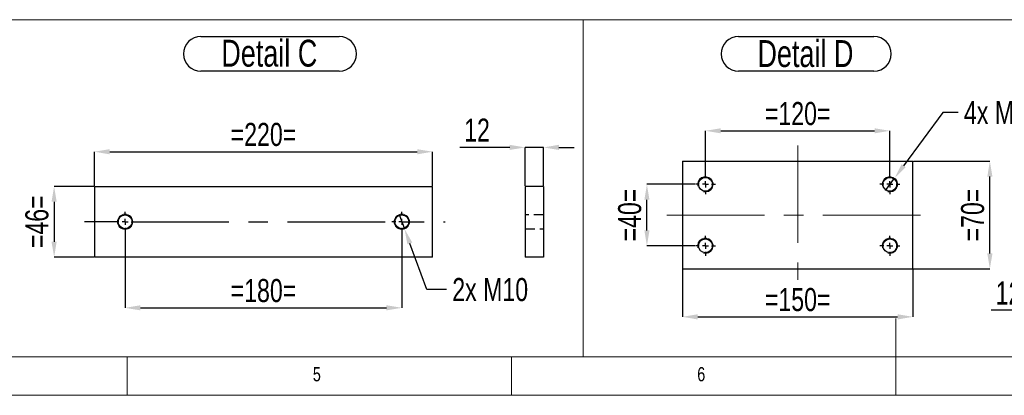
# Model space of a CAD drawing. Header units: millimetres. Extents: x 5 to 589, y 5 to 415.
# Tile 3 of 17: x 183 to 311, y 5 to 54. Entities that reach past the tile are written whole.
import ezdxf

# ---------------------------------------------------------------- set-up
doc = ezdxf.new("R2010")
doc.units = ezdxf.units.MM
doc.header["$PDSIZE"] = -1
doc.linetypes.add('CENTERX2', pattern=[20.32, 12.7, -2.54, 2.54, -2.54])
doc.linetypes.add('HIDDEN', pattern=[1.905, 1.27, -0.635])
for name, color, linetype in [('COTES', 1, 'Continuous'), ('NOTES', 6, 'Continuous'), ('TRAIT-FINS', 9, 'Continuous'), ('TRAIT-MIXTES', 3, 'CENTERX2'), ('TRAIT-TIRET', 2, 'HIDDEN')]:
    doc.layers.add(name, color=color, linetype=linetype)
doc.layers.add('TRAIT-FORT', color=4, linetype='Continuous', lineweight=25)
doc.styles.add('SLDTEXTSTYLE0', font='TXT', dxfattribs={"width": 0.75})
doc.dimstyles.new('SLDDIMSTYLE4', dxfattribs={"dimtxt": 3, "dimasz": 2, "dimexe": 0, "dimexo": 0.0625, "dimgap": 0.75, "dimtad": 0, "dimtih": 1, "dimtoh": 1, "dimdec": 0, "dimlfac": 5, "dimrnd": 1e-09, "dimzin": 12, "dimdsep": 46, "dimtxsty": 'SLDTEXTSTYLE0', "dimblk1": 'NONE', "dimsah": 1, "dimcen": 0, "dimadec": 0, "dimazin": 3, "dimtfac": 1, "dimtdec": 0, "dimtmove": 0, "dimatfit": 3, "dimldrblk": 'NONE', "dimfxl": 1, "dimfrac": 2, "dimtolj": 1, "dimtzin": 12, "dimarcsym": 0})
doc.dimstyles.new('SLDDIMSTYLE5', dxfattribs={"dimtxt": 3, "dimasz": 2, "dimexe": 0, "dimexo": 0.0625, "dimgap": 0.75, "dimtad": 1, "dimdec": 0, "dimlfac": 5, "dimrnd": 1e-09, "dimzin": 12, "dimdsep": 46, "dimtxsty": 'SLDTEXTSTYLE0', "dimsah": 1, "dimcen": 0.09, "dimadec": 0, "dimazin": 3, "dimtfac": 1, "dimtdec": 0, "dimtofl": 0, "dimtmove": 0, "dimatfit": 3, "dimfxl": 1, "dimfrac": 2, "dimtolj": 1, "dimtzin": 12, "dimarcsym": 0})
doc.dimstyles.new('SLDDIMSTYLE6', dxfattribs={"dimtxt": 3, "dimasz": 2, "dimexe": 0, "dimexo": 0.0625, "dimgap": 0.75, "dimtad": 1, "dimdec": 0, "dimlfac": 5, "dimrnd": 1e-09, "dimzin": 12, "dimdsep": 46, "dimtxsty": 'SLDTEXTSTYLE0', "dimsah": 1, "dimcen": 0.09, "dimadec": 0, "dimazin": 3, "dimtfac": 1, "dimtdec": 0, "dimtmove": 0, "dimatfit": 0, "dimfxl": 1, "dimfrac": 2, "dimtolj": 1, "dimtzin": 12, "dimarcsym": 0})

# ---------------------------------------------------------------- blocks, each defined once
blk = doc.blocks.new('_D_31')
at = {"layer": 'COTES', "color": 0, "lineweight": -2, "transparency": 16777216}
for p, q in [((232.4, 28.52), (233.09, 26.65)), ((235.98, 18.76), (233.78, 24.77)), ((238.55, 18.76), (235.98, 18.76))]:
    blk.add_line(p, q, dxfattribs=at)
at = {"layer": 'COTES', "color": 0, "transparency": 16777216}
blk.add_solid([(234.09, 24.88), (233.46, 24.65), (233.09, 26.65)], dxfattribs=at)
at = {"layer": 'Defpoints', "color": 0, "transparency": 16777216}
for p in [(232.4, 28.52), (233.09, 26.65)]:
    blk.add_point(p, dxfattribs=at)
at = {"layer": 'COTES', "color": 0, "transparency": 16777216, "insert": (239.3, 20.26), "char_height": 3, "attachment_point": 1, "style": 'SLDTEXTSTYLE0'}
blk.add_mtext('\\A1;2x M10', dxfattribs=at)
blk = doc.blocks.new('_NONE')
blk = doc.blocks.new('_D_32')
at = {"layer": 'COTES', "color": 0, "lineweight": -2, "transparency": 16777216}
for p, q in [((192.74, 32.25), (192.74, 36.69)), ((194.74, 36.69), (234.74, 36.69)), ((236.74, 32.25), (236.74, 36.69))]:
    blk.add_line(p, q, dxfattribs=at)
at = {"layer": 'COTES', "color": 0, "transparency": 16777216}
for points in [[(194.74, 37.02), (194.74, 36.35), (192.74, 36.69)], [(234.74, 37.02), (234.74, 36.35), (236.74, 36.69)]]:
    blk.add_solid(points, dxfattribs=at)
at = {"layer": 'Defpoints', "color": 0, "transparency": 16777216}
for p in [(236.74, 36.69), (192.74, 32.18), (236.74, 32.18)]:
    blk.add_point(p, dxfattribs=at)
at = {"layer": 'COTES', "color": 0, "transparency": 16777216, "insert": (214.74, 40.44), "char_height": 3, "attachment_point": 2, "style": 'SLDTEXTSTYLE0'}
blk.add_mtext('\\A1;=220=', dxfattribs=at)
blk = doc.blocks.new('_D_33')
at = {"layer": 'COTES', "color": 0, "lineweight": -2, "transparency": 16777216}
for p, q in [((196.74, 26.22), (196.74, 16.38)), ((232.74, 26.22), (232.74, 16.38)), ((198.74, 16.38), (230.74, 16.38))]:
    blk.add_line(p, q, dxfattribs=at)
at = {"layer": 'COTES', "color": 0, "transparency": 16777216}
for points in [[(198.74, 16.72), (198.74, 16.05), (196.74, 16.38)], [(230.74, 16.72), (230.74, 16.05), (232.74, 16.38)]]:
    blk.add_solid(points, dxfattribs=at)
at = {"layer": 'Defpoints', "color": 0, "transparency": 16777216}
for p in [(196.74, 26.28), (232.74, 26.28), (232.74, 16.38)]:
    blk.add_point(p, dxfattribs=at)
at = {"layer": 'COTES', "color": 0, "transparency": 16777216, "insert": (214.74, 20.13), "char_height": 3, "attachment_point": 2, "style": 'SLDTEXTSTYLE0'}
blk.add_mtext('\\A1;=180=', dxfattribs=at)
blk = doc.blocks.new('_D_34')
at = {"layer": 'COTES', "color": 0, "lineweight": -2, "transparency": 16777216}
for p, q in [((192.68, 32.18), (187.51, 32.18)), ((187.51, 30.18), (187.51, 24.98)), ((192.68, 22.98), (187.51, 22.98))]:
    blk.add_line(p, q, dxfattribs=at)
at = {"layer": 'COTES', "color": 0, "transparency": 16777216}
for points in [[(187.17, 30.18), (187.84, 30.18), (187.51, 32.18)], [(187.17, 24.98), (187.84, 24.98), (187.51, 22.98)]]:
    blk.add_solid(points, dxfattribs=at)
at = {"layer": 'Defpoints', "color": 0, "transparency": 16777216}
for p in [(192.74, 32.18), (187.51, 22.98), (192.74, 22.98)]:
    blk.add_point(p, dxfattribs=at)
at = {"layer": 'COTES', "color": 0, "transparency": 16777216, "insert": (183.76, 27.58), "char_height": 3, "attachment_point": 2, "rotation": 90, "style": 'SLDTEXTSTYLE0'}
blk.add_mtext('\\A1;=46=', dxfattribs=at)
blk = doc.blocks.new('SW_NOTE_5')
at = {"layer": 'NOTES', "color": 0}
for p, q in [((-0.1, 4.93), (17.89, 4.93)), ((17.89, 0.41), (-0.1, 0.41))]:
    blk.add_line(p, q, dxfattribs=at)
for centre, start, end in [((-0.1, 2.67), 90, 270), ((17.89, 2.67), 270, 90)]:
    blk.add_arc(centre, 2.26, start, end, dxfattribs=at)
at = {"layer": 'NOTES', "color": 0, "insert": (8.8, 4.51), "char_height": 3.5, "attachment_point": 2, "style": 'SLDTEXTSTYLE0'}
blk.add_mtext('Detail C', dxfattribs=at)
blk = doc.blocks.new('SW_CENTERMARKSYMBOL_12')
at = {"layer": 'TRAIT-MIXTES', "color": 0}
for p, q in [((0, 0.8), (0, 1.3)), ((-0.8, 0), (-5.27, 0)), ((0, 0), (-0.4, 0)), ((0, 0), (0, 0.4)), ((0, 0), (0, -0.4)), ((0, 0), (0.4, 0)), ((0.8, 0), (41.65, 0)), ((0, -0.8), (0, -1.3))]:
    blk.add_line(p, q, dxfattribs=at)
blk = doc.blocks.new('SW_CENTERMARKSYMBOL_13')
at = {"layer": 'TRAIT-MIXTES', "color": 0}
for p, q in [((0, 0.8), (0, 1.3)), ((-0.8, 0), (-1.3, 0)), ((0, 0), (-0.4, 0)), ((0, 0), (0, 0.4)), ((0, 0), (0, -0.4)), ((0, 0), (0.4, 0)), ((0.8, 0), (1.3, 0)), ((0, -0.8), (0, -1.3))]:
    blk.add_line(p, q, dxfattribs=at)
blk = doc.blocks.new('_D_42')
at = {"layer": 'COTES', "color": 0, "lineweight": -2, "transparency": 16777216}
for p, q in [((272.23, 33.82), (272.23, 39.41)), ((274.23, 39.41), (294.23, 39.41)), ((296.23, 33.82), (296.23, 39.41))]:
    blk.add_line(p, q, dxfattribs=at)
at = {"layer": 'COTES', "color": 0, "transparency": 16777216}
for points in [[(274.23, 39.74), (274.23, 39.08), (272.23, 39.41)], [(294.23, 39.74), (294.23, 39.08), (296.23, 39.41)]]:
    blk.add_solid(points, dxfattribs=at)
at = {"layer": 'Defpoints', "color": 0, "transparency": 16777216}
for p in [(296.23, 39.41), (272.23, 33.75), (296.23, 33.75)]:
    blk.add_point(p, dxfattribs=at)
at = {"layer": 'COTES', "color": 0, "transparency": 16777216, "insert": (284.23, 43.16), "char_height": 3, "attachment_point": 2, "style": 'SLDTEXTSTYLE0'}
blk.add_mtext('\\A1;=120=', dxfattribs=at)
blk = doc.blocks.new('_D_43')
at = {"layer": 'COTES', "color": 0, "lineweight": -2, "transparency": 16777216}
for p, q in [((269.23, 21.39), (269.23, 15.21)), ((299.23, 21.39), (299.23, 15.21)), ((271.23, 15.21), (297.23, 15.21))]:
    blk.add_line(p, q, dxfattribs=at)
at = {"layer": 'COTES', "color": 0, "transparency": 16777216}
for points in [[(271.23, 15.54), (271.23, 14.87), (269.23, 15.21)], [(297.23, 15.54), (297.23, 14.87), (299.23, 15.21)]]:
    blk.add_solid(points, dxfattribs=at)
at = {"layer": 'Defpoints', "color": 0, "transparency": 16777216}
for p in [(269.23, 21.45), (299.23, 21.45), (299.23, 15.21)]:
    blk.add_point(p, dxfattribs=at)
at = {"layer": 'COTES', "color": 0, "transparency": 16777216, "insert": (284.23, 18.96), "char_height": 3, "attachment_point": 2, "style": 'SLDTEXTSTYLE0'}
blk.add_mtext('\\A1;=150=', dxfattribs=at)
blk = doc.blocks.new('_D_44')
at = {"layer": 'COTES', "color": 0, "lineweight": -2, "transparency": 16777216}
for p, q in [((270.87, 32.45), (264.62, 32.45)), ((264.62, 26.45), (264.62, 30.45)), ((270.87, 24.45), (264.62, 24.45))]:
    blk.add_line(p, q, dxfattribs=at)
at = {"layer": 'COTES', "color": 0, "transparency": 16777216}
for points in [[(264.29, 30.45), (264.95, 30.45), (264.62, 32.45)], [(264.29, 26.45), (264.95, 26.45), (264.62, 24.45)]]:
    blk.add_solid(points, dxfattribs=at)
at = {"layer": 'Defpoints', "color": 0, "transparency": 16777216}
for p in [(264.62, 32.45), (270.93, 32.45), (270.93, 24.45)]:
    blk.add_point(p, dxfattribs=at)
at = {"layer": 'COTES', "color": 0, "transparency": 16777216, "insert": (260.87, 28.45), "char_height": 3, "attachment_point": 2, "rotation": 90, "style": 'SLDTEXTSTYLE0'}
blk.add_mtext('\\A1;=40=', dxfattribs=at)
blk = doc.blocks.new('_D_45')
at = {"layer": 'COTES', "color": 0, "lineweight": -2, "transparency": 16777216}
for p, q in [((299.3, 35.45), (309.23, 35.45)), ((309.23, 23.45), (309.23, 33.45)), ((299.3, 21.45), (309.23, 21.45))]:
    blk.add_line(p, q, dxfattribs=at)
at = {"layer": 'COTES', "color": 0, "transparency": 16777216}
for points in [[(308.9, 33.45), (309.57, 33.45), (309.23, 35.45)], [(308.9, 23.45), (309.57, 23.45), (309.23, 21.45)]]:
    blk.add_solid(points, dxfattribs=at)
at = {"layer": 'Defpoints', "color": 0, "transparency": 16777216}
for p in [(299.23, 35.45), (309.23, 35.45), (299.23, 21.45)]:
    blk.add_point(p, dxfattribs=at)
at = {"layer": 'COTES', "color": 0, "transparency": 16777216, "insert": (305.48, 28.45), "char_height": 3, "attachment_point": 2, "rotation": 90, "style": 'SLDTEXTSTYLE0'}
blk.add_mtext('\\A1;=70=', dxfattribs=at)
blk = doc.blocks.new('_D_46')
at = {"layer": 'COTES', "color": 0, "lineweight": -2, "transparency": 16777216}
for p, q in [((303.11, 41.79), (298.01, 34.87)), ((305.11, 41.79), (303.11, 41.79)), ((295.64, 31.65), (296.83, 33.26))]:
    blk.add_line(p, q, dxfattribs=at)
at = {"layer": 'COTES', "color": 0, "transparency": 16777216}
blk.add_solid([(297.75, 35.07), (298.28, 34.67), (296.83, 33.26)], dxfattribs=at)
at = {"layer": 'Defpoints', "color": 0, "transparency": 16777216}
for p in [(296.83, 33.26), (295.64, 31.65)]:
    blk.add_point(p, dxfattribs=at)
at = {"layer": 'COTES', "color": 0, "transparency": 16777216, "insert": (305.86, 43.29), "char_height": 3, "attachment_point": 1, "style": 'SLDTEXTSTYLE0'}
blk.add_mtext('\\A1;4x M10', dxfattribs=at)
blk = doc.blocks.new('SW_NOTE_36')
at = {"layer": 'NOTES', "color": 0}
for p, q in [((-0.11, 4.99), (17.5, 4.99)), ((17.5, 0.46), (-0.11, 0.46))]:
    blk.add_line(p, q, dxfattribs=at)
for centre, start, end in [((-0.11, 2.72), 90, 270), ((17.5, 2.72), 270, 90)]:
    blk.add_arc(centre, 2.26, start, end, dxfattribs=at)
at = {"layer": 'NOTES', "color": 0, "insert": (8.59, 4.51), "char_height": 3.5, "attachment_point": 2, "style": 'SLDTEXTSTYLE0'}
blk.add_mtext('Detail D', dxfattribs=at)
blk = doc.blocks.new('SW_CENTERMARKSYMBOL_18')
at = {"layer": 'TRAIT-MIXTES', "color": 0}
for p, q in [((0, 0.8), (0, 1.3)), ((-0.8, 0), (-1.3, 0)), ((0, 0), (-0.4, 0)), ((0, 0), (0, 0.4)), ((0, 0), (0, -0.4)), ((0, 0), (0.4, 0)), ((0.8, 0), (1.3, 0)), ((0, -0.8), (0, -1.3))]:
    blk.add_line(p, q, dxfattribs=at)
blk = doc.blocks.new('SW_CENTERMARKSYMBOL_19')
at = {"layer": 'TRAIT-MIXTES', "color": 0}
for p, q in [((0, 0.8), (0, 1.3)), ((-0.8, 0), (-1.3, 0)), ((0, 0), (-0.4, 0)), ((0, 0), (0, 0.4)), ((0, 0), (0, -0.4)), ((0, 0), (0.4, 0)), ((0.8, 0), (1.3, 0)), ((0, -0.8), (0, -1.3))]:
    blk.add_line(p, q, dxfattribs=at)
blk = doc.blocks.new('SW_CENTERMARKSYMBOL_20')
at = {"layer": 'TRAIT-MIXTES', "color": 0}
for p, q in [((0, 0.8), (0, 1.3)), ((-0.8, 0), (-1.3, 0)), ((0, 0), (-0.4, 0)), ((0, 0), (0, 0.4)), ((0, 0), (0, -0.4)), ((0, 0), (0.4, 0)), ((0.8, 0), (1.3, 0)), ((0, -0.8), (0, -1.3))]:
    blk.add_line(p, q, dxfattribs=at)
blk = doc.blocks.new('SW_CENTERMARKSYMBOL_21')
at = {"layer": 'TRAIT-MIXTES', "color": 0}
for p, q in [((0, 0.8), (0, 1.3)), ((-0.8, 0), (-1.3, 0)), ((0, 0), (-0.4, 0)), ((0, 0), (0, 0.4)), ((0, 0), (0, -0.4)), ((0, 0), (0.4, 0)), ((0.8, 0), (1.3, 0)), ((0, -0.8), (0, -1.3))]:
    blk.add_line(p, q, dxfattribs=at)
blk = doc.blocks.new('_D_65')
at = {"layer": 'COTES', "color": 0, "lineweight": -2, "transparency": 16777216}
for p, q in [((318.3, 21.39), (318.3, 16.06)), ((320.7, 21.39), (320.7, 16.06)), ((316.3, 16.06), (309.41, 16.06)), ((320.7, 16.06), (318.3, 16.06)), ((322.7, 16.06), (324.7, 16.06))]:
    blk.add_line(p, q, dxfattribs=at)
at = {"layer": 'COTES', "color": 0, "transparency": 16777216}
for points in [[(316.3, 16.39), (316.3, 15.73), (318.3, 16.06)], [(322.7, 16.39), (322.7, 15.73), (320.7, 16.06)]]:
    blk.add_solid(points, dxfattribs=at)
at = {"layer": 'Defpoints', "color": 0, "transparency": 16777216}
for p in [(318.3, 21.45), (320.7, 21.45), (318.3, 16.06)]:
    blk.add_point(p, dxfattribs=at)
at = {"layer": 'COTES', "color": 0, "transparency": 16777216, "insert": (311.66, 19.81), "char_height": 3, "attachment_point": 2, "style": 'SLDTEXTSTYLE0'}
blk.add_mtext('\\A1;12', dxfattribs=at)
blk = doc.blocks.new('_D_66')
at = {"layer": 'COTES', "color": 0, "lineweight": -2, "transparency": 16777216}
for p, q in [((246.77, 37.25), (240.27, 37.25)), ((248.77, 32.25), (248.77, 37.25)), ((251.17, 37.25), (248.77, 37.25)), ((251.17, 32.25), (251.17, 37.25)), ((253.17, 37.25), (255.17, 37.25))]:
    blk.add_line(p, q, dxfattribs=at)
at = {"layer": 'COTES', "color": 0, "transparency": 16777216}
for points in [[(246.77, 37.59), (246.77, 36.92), (248.77, 37.25)], [(253.17, 37.59), (253.17, 36.92), (251.17, 37.25)]]:
    blk.add_solid(points, dxfattribs=at)
at = {"layer": 'Defpoints', "color": 0, "transparency": 16777216}
for p in [(248.77, 37.25), (248.77, 32.18), (251.17, 32.18)]:
    blk.add_point(p, dxfattribs=at)
at = {"layer": 'COTES', "color": 0, "transparency": 16777216, "insert": (242.52, 41), "char_height": 3, "attachment_point": 2, "style": 'SLDTEXTSTYLE0'}
blk.add_mtext('\\A1;12', dxfattribs=at)

msp = doc.modelspace()

# ---------------------------------------------------------------- linework, layer by layer
at = {"lineweight": 18}
for p, q in [((10, 53.87), (256.32, 53.87)), ((256.32, 10), (256.32, 53.87)), ((256.32, 53.87), (326.2, 53.87)), ((256.32, 53.87), (256.32, 10)), ((297, 5), (297, 15)), ((10, 10), (584, 10)), ((101.17, 10), (256.32, 10)), ((197, 10), (197, 5)), ((247, 5), (247, 10)), ((256.32, 10), (326.2, 10)), ((5, 5), (589, 5))]:
    msp.add_line(p, q, dxfattribs=at)
at = {"layer": 'TRAIT-FINS', "lineweight": 18}
for centre in [(196.74, 27.58), (232.74, 27.58)]:
    msp.add_circle(centre, 1, dxfattribs=at)
for centre in [(272.23, 32.45), (296.23, 32.45), (272.23, 24.45), (296.23, 24.45)]:
    msp.add_arc(centre, 1, 255, 195, dxfattribs=at)
at = {"layer": 'TRAIT-FORT', "lineweight": 25}
for p, q in [((269.23, 35.45), (269.23, 21.45)), ((269.23, 35.45), (299.23, 35.45)), ((299.23, 21.45), (299.23, 35.45)), ((192.74, 32.18), (192.74, 22.98)), ((192.74, 32.18), (236.74, 32.18)), ((236.74, 22.98), (236.74, 32.18)), ((248.77, 32.18), (248.77, 22.98)), ((251.17, 32.18), (248.77, 32.18)), ((251.17, 32.18), (251.17, 22.98)), ((236.74, 22.98), (192.74, 22.98)), ((251.17, 22.98), (248.77, 22.98)), ((269.23, 21.45), (299.23, 21.45))]:
    msp.add_line(p, q, dxfattribs=at)
for centre in [(272.23, 32.45), (296.23, 32.45), (196.74, 27.58), (232.74, 27.58), (272.23, 24.45), (296.23, 24.45)]:
    msp.add_circle(centre, 0.9, dxfattribs=at)
at = {"layer": 'TRAIT-MIXTES', "lineweight": 18}
for p, q in [((284.23, 37.52), (284.23, 20.03)), ((267.2, 28.45), (301.32, 28.45))]:
    msp.add_line(p, q, dxfattribs=at)
at = {"layer": 'TRAIT-TIRET'}
for p, q in [((251.17, 28.48), (248.77, 28.48)), ((248.77, 26.68), (251.17, 26.68))]:
    msp.add_line(p, q, dxfattribs=at)

# ---------------------------------------------------------------- block references
at = {"layer": 'NOTES'}
for name, p in [('SW_NOTE_5', (206.7, 46.75)), ('SW_NOTE_36', (276.65, 46.7))]:
    msp.add_blockref(name, p, dxfattribs=at)
at = {"layer": 'TRAIT-MIXTES'}
for name, p in [('SW_CENTERMARKSYMBOL_19', (272.23, 32.45)), ('SW_CENTERMARKSYMBOL_21', (296.23, 32.45)), ('SW_CENTERMARKSYMBOL_12', (196.74, 27.58)), ('SW_CENTERMARKSYMBOL_13', (232.74, 27.58)), ('SW_CENTERMARKSYMBOL_18', (272.23, 24.45)), ('SW_CENTERMARKSYMBOL_20', (296.23, 24.45))]:
    msp.add_blockref(name, p, dxfattribs=at)

# ---------------------------------------------------------------- texts
at = {"layer": 'NOTES', "char_height": 1.85, "attachment_point": 1, "style": 'SLDTEXTSTYLE0'}
for s, insert in [('5', (221.17, 8.67)), ('6', (271.17, 8.67))]:
    msp.add_mtext(s, dxfattribs=dict(at, insert=insert))

# ---------------------------------------------------------------- dimensions: what is measured, and where the dimension line sits
at = {"layer": 'COTES'}
for base, p1, p2, picture, middle in [((296.23, 39.41), (272.23, 33.75), (296.23, 33.75), '_D_42', (284.23, 39.41)), ((299.23, 15.21), (269.23, 21.45), (299.23, 21.45), '_D_43', (284.23, 15.21))]:
    dim = msp.add_linear_dim(base=base, p1=p1, p2=p2, text='=<>=', dimstyle='SLDDIMSTYLE5', dxfattribs=at)
    dim.commit()
    dim.dimension.update_dxf_attribs({"geometry": picture, "text_midpoint": middle, "dimtype": 160})
for p1, p2, text, picture, middle in [((295.64, 31.65), (296.83, 33.26), '4x M10', '_D_46', (311.68, 41.79)), ((232.4, 28.52), (233.09, 26.65), '2x M<>', '_D_31', (245.12, 18.76))]:
    dim = msp.add_diameter_dim_2p(p1=p1, p2=p2, text=text, dimstyle='SLDDIMSTYLE4', override={"dimpost": '<>'}, dxfattribs=at)
    dim.commit()
    dim.dimension.update_dxf_attribs({"geometry": picture, "text_midpoint": middle, "dimtype": 163})
dim = msp.add_linear_dim(base=(248.77, 37.25), p1=(251.17, 32.18), p2=(248.77, 32.18), dimstyle='SLDDIMSTYLE6', dxfattribs=at)
dim.commit()
dim.dimension.update_dxf_attribs({"geometry": '_D_66', "text_midpoint": (242.52, 37.25), "dimtype": 160})
for base, p1, p2, angle, dimstyle, picture, middle in [((236.74, 36.69), (192.74, 32.18), (236.74, 32.18), 0, 'SLDDIMSTYLE5', '_D_32', (214.74, 36.69)), ((309.23, 35.45), (299.23, 21.45), (299.23, 35.45), 90, 'SLDDIMSTYLE5', '_D_45', (309.23, 28.45)), ((187.51, 22.98), (192.74, 32.18), (192.74, 22.98), 90, 'SLDDIMSTYLE6', '_D_34', (187.51, 27.58)), ((264.62, 32.45), (270.93, 24.45), (270.93, 32.45), 90, 'SLDDIMSTYLE6', '_D_44', (264.62, 28.45)), ((232.74, 16.38), (196.74, 26.28), (232.74, 26.28), 0, 'SLDDIMSTYLE5', '_D_33', (214.74, 16.38))]:
    dim = msp.add_linear_dim(base=base, p1=p1, p2=p2, angle=angle, text='=<>=', dimstyle=dimstyle, dxfattribs=at)
    dim.commit()
    dim.dimension.update_dxf_attribs({"geometry": picture, "text_midpoint": middle, "dimtype": 160})
dim = msp.add_linear_dim(base=(318.3, 16.06), p1=(320.7, 21.45), p2=(318.3, 21.45), angle=0, dimstyle='SLDDIMSTYLE6', dxfattribs=at)
dim.commit()
dim.dimension.update_dxf_attribs({"geometry": '_D_65', "text_midpoint": (311.66, 16.06), "dimtype": 160})

doc.saveas('drawing.dxf')
